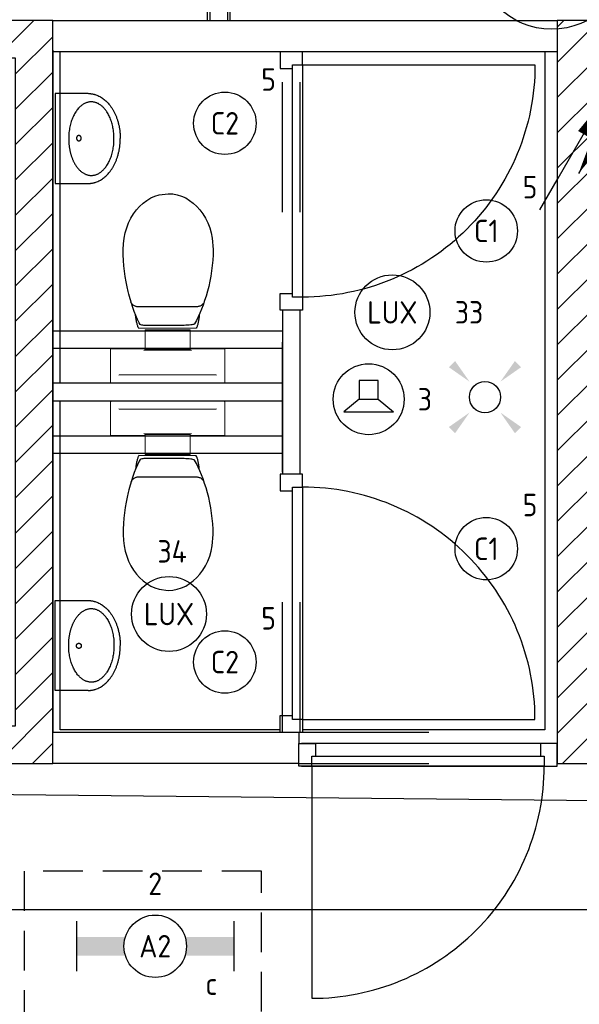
# Model space of a CAD drawing. Header units: millimetres. Extents: x -38031 to 110605, y -22066 to 88711.
# Tile 14 of 150: x 14452 to 16692, y 14671 to 18613. Entities that reach past the tile are written whole.
import ezdxf
from ezdxf.enums import TextEntityAlignment as Align

# ---------------------------------------------------------------- set-up
doc = ezdxf.new("R2010")
doc.units = ezdxf.units.MM
doc.header["$LTSCALE"] = 50
doc.set_wipeout_variables(frame=1)
doc.linetypes.add('HIDDEN2', pattern=[4.7625, 3.175, -1.5875])
doc.linetypes.add('STYLE_01', pattern=[0.41664, 0.20828, -0.20836])
for name, color, linetype in [('AL$1A---_ALGEMEEN', 8, 'Continuous'), ('AM$1A---_ARCERING', 8, 'Continuous'), ('Bouwkundig', 8, 'Continuous'), ('EL6311--', 3, 'Continuous'), ('EL6311--_meetgegevens LUX-waarden', 3, 'Continuous'), ('EL6421--', 3, 'Continuous'), ('EM6131--', 1, 'Continuous'), ('LICHT_TEXT018', 1, 'Continuous'), ('versterkte strook', 7, 'Continuous')]:
    doc.layers.add(name, color=color, linetype=linetype)
doc.styles.add('BURO-018', font='iso.shx', dxfattribs={"height": 90})
pattern_1 = [(45, (0, 0), (1.41421356, -1.41421356), [])]

# ---------------------------------------------------------------- blocks, each defined once
blk = doc.blocks.new('E00411')
at = {"color": 0, "linetype": 'Continuous'}
blk.add_circle((0, 0), 1.25, dxfattribs=at)
for points in [[(-2.892, 2.396), (-2.396, 2.892), (-1.237, 1.237)], [(2.396, 2.892), (2.892, 2.396), (1.237, 1.237)], [(-2.396, -2.892), (-2.892, -2.396), (-1.237, -1.237)], [(2.892, -2.396), (2.396, -2.892), (1.237, -1.237)]]:
    blk.add_solid(points, dxfattribs=at)
at = {"color": 0, "linetype": 'Continuous', "style": 'BURO-018'}
for tag, p in [('E_GKAST', (0, 8)), ('E_GROEP', (0, 5)), ('E_SLET1', (4.5, 2)), ('E_GROEP', (0, 0)), ('E_GKAST', (0, 0))]:
    blk.add_attdef(tag, text='', height=1.8, dxfattribs=at).set_placement(p, align=Align.MIDDLE)
at = {"color": 0, "linetype": 'Continuous', "style": 'BURO-018', "flags": 1}
for tag, p in [('E_SGROEP', (4.5, 5)), ('E_MATCODE', (0, 0)), ('E_SGROEP', (0, 0))]:
    blk.add_attdef(tag, text='', height=1.8, dxfattribs=at).set_placement(p, align=Align.MIDDLE)
blk = doc.blocks.new('E00107')
at = {"color": 0, "linetype": 'Continuous'}
blk.add_line((-5, -8.66), (5, 8.66), dxfattribs=at)
for points in [[(5, 8.66, 0, 1, 0), (3.5, 6.062, 1, 1, 0)], [(0, 0, 0, 1, 0), (-1.5, -2.598, 1, 1, 0)]]:
    blk.add_lwpolyline(points, format="xyseb", dxfattribs=at)
blk = doc.blocks.new('1115B3A')
at = {"color": 0, "linetype": 'Continuous'}
blk.add_circle((0, 0), 2.5, dxfattribs=at)
at = {"color": 0, "linetype": 'Continuous', "style": 'BURO-018'}
for tag, p in [('E_GKAST', (0, 8)), ('E_GROEP', (0, 5)), ('E_SGROEP', (4.5, 5)), ('E_ARMCODE', (0, 0)), ('E_SLET', (4.5, -1))]:
    blk.add_attdef(tag, text='', height=1.8, dxfattribs=at).set_placement(p, align=Align.MIDDLE)
blk = doc.blocks.new('1115B6630')
at = {"color": 0}
for p, q in [((-6.3, 2), (-6.3, -2)), ((6.3, 2), (6.3, -2))]:
    blk.add_line(p, q, dxfattribs=at)
at = {"color": 0, "linetype": 'Continuous'}
blk.add_circle((0, 0), 2.5, dxfattribs=at)
at = {"color": 0}
for points in [[(-2.5, 0.75), (-6.3, 0.75), (-2.5, -0.75), (-6.3, -0.75)], [(2.5, 0.75), (6.3, 0.75), (2.5, -0.75), (6.3, -0.75)]]:
    blk.add_solid(points, dxfattribs=at)
at = {"color": 0, "linetype": 'Continuous', "style": 'BURO-018'}
for tag, p in [('E_GKAST', (0, 8)), ('E_GROEP', (0, 5)), ('E_SGROEP', (4.5, 5)), ('E_ARMCODE', (0, 0)), ('E_SLET', (4.5, -3))]:
    blk.add_attdef(tag, text='', height=1.8, dxfattribs=at).set_placement(p, align=Align.MIDDLE)
blk = doc.blocks.new('E00103')
at = {"color": 0, "linetype": 'Continuous'}
for p, q in [((0, 6), (0, 12)), ((-6, 6), (6, 6))]:
    blk.add_line(p, q, dxfattribs=at)
blk.add_circle((0, 6), 6, dxfattribs=at)
at = {"color": 0, "linetype": 'Continuous', "style": 'BURO-018'}
for tag, p in [('E_TEXT1', (-2.5, 8)), ('E_TEXT3', (2.5, 8)), ('E_TEXT6', (0, 4))]:
    blk.add_attdef(tag, text='', height=1.8, dxfattribs=at).set_placement(p, align=Align.MIDDLE)
blk = doc.blocks.new('toil. 10 top')
at = {"color": 0, "lineweight": 5}
blk.add_wipeout([(-202.38, 176.35), (202.64, 176.35), (202.64, 77.25), (-202.38, 77.25)], dxfattribs=at).dxf.layer = 'AL$1A---_ALGEMEEN'
at = {"color": 0}
blk.add_wipeout([(-126.41, -63.78), (-125.9, -59.46), (-125.39, -54.88), (-124.88, -50.82), (-124.12, -47.01), (-123.61, -42.94), (-123.1, -39.13), (-122.34, -35.57), (-121.58, -32.02), (-120.82, -28.71), (-120.05, -25.66), (-119.29, -22.87), (-118.27, -19.82), (-117.51, -17.28), (-116.5, -14.99), (-113.95, -10.42), (115.23, -9.66), (116.5, -11.69), (117.77, -13.97), (119.04, -16.52), (120.06, -19.31), (121.08, -22.36), (122.09, -25.41), (122.86, -28.71), (123.87, -32.02), (124.64, -36.08), (125.14, -39.64), (125.91, -43.45), (126.67, -47.52), (127.18, -51.33), (127.94, -55.39), (129.46, -63.27)], dxfattribs=at).dxf.layer = 'AL$1A---_ALGEMEEN'
at = {"layer": 'AL$1A---_ALGEMEEN', "color": 0, "lineweight": 5, "flags": 128}
blk.add_lwpolyline([(-202.38, 176.35), (202.64, 176.35), (202.64, 77.25), (-202.38, 77.25), (-202.38, 176.35)], dxfattribs=at)
at = {"layer": 'AL$1A---_ALGEMEEN', "color": 0, "flags": 128}
blk.add_lwpolyline([(-126.41, -63.78), (-125.9, -59.46), (-125.39, -54.88), (-124.88, -50.82), (-124.12, -47.01), (-123.61, -42.94), (-123.1, -39.13), (-122.34, -35.57), (-121.58, -32.02), (-120.82, -28.71), (-120.05, -25.66), (-119.29, -22.87), (-118.27, -19.82), (-117.51, -17.28), (-116.5, -14.99), (-113.95, -10.42), (115.23, -9.66), (116.5, -11.69), (117.77, -13.97), (119.04, -16.52), (120.06, -19.31), (121.08, -22.36), (122.09, -25.41), (122.86, -28.71), (123.87, -32.02), (124.64, -36.08), (125.14, -39.64), (125.91, -43.45), (126.67, -47.52), (127.18, -51.33), (127.94, -55.39), (129.46, -63.27)], dxfattribs=at)
at = {"color": 0}
blk.add_wipeout([(-182.05, -326), (-181.8, -304.15), (-180.53, -282.55), (-178.5, -260.95), (-175.96, -239.61), (-172.4, -218.77), (-168.59, -198.19), (-164.01, -177.86), (-159.18, -158.29), (-153.59, -139.24), (-147.75, -120.94), (-141.65, -103.15), (-135.3, -86.65), (-128.69, -70.89), (-121.83, -55.65), (-114.97, -41.42), (-107.86, -28.46), (-106.59, -27.19), (-104.3, -25.92), (-101, -24.9), (-96.93, -24.14), (-92.1, -23.38), (-86.51, -22.87), (-80.16, -22.36), (-73.04, -22.11), (-65.68, -21.85), (-57.29, -21.6), (-48.65, -21.6), (-39.5, -21.6), (-29.85, -21.34), (-19.68, -21.34), (1.41, -21.34), (11.81, -21.34), (22.49, -21.34), (32.4, -21.34), (42.31, -21.09), (51.2, -21.09), (60.09, -20.84), (68.22, -20.84), (76.1, -20.84), (82.96, -21.09), (89.32, -21.34), (95.16, -21.6), (99.99, -22.11), (104.05, -22.87), (107.1, -23.63), (110.66, -25.66), (113.96, -32.52), (120.82, -45.99), (127.43, -60.98), (133.78, -76.74), (139.63, -93.25), (145.47, -110.27), (150.81, -128.31), (155.89, -147.11), (158.18, -156.77), (162.5, -176.33), (166.56, -196.41), (169.86, -216.99), (172.66, -238.34), (174.95, -259.93), (176.73, -281.79), (177.74, -303.64), (178.25, -326), (177.23, -348.87), (174.44, -370.981), (170.12, -392.571), (164.02, -412.651), (156.4, -432.471), (147.25, -450.511), (136.83, -467.791), (125.4, -483.801), (112.44, -498.031), (98.72, -510.981), (83.73, -522.161), (67.97, -531.821), (51.45, -539.191), (34.43, -544.781), (-1.9, -549.101), (-20.19, -548.081), (-38.23, -544.781), (-55.51, -539.191), (-72.03, -531.821), (-87.78, -522.161), (-102.52, -510.981), (-116.5, -498.031), (-129.2, -483.801), (-140.89, -467.791), (-151.31, -450.511), (-160.46, -432.471), (-168.08, -412.651), (-174.18, -392.571), (-178.5, -370.981)], dxfattribs=at).dxf.layer = 'AL$1A---_ALGEMEEN'
at = {"layer": 'AL$1A---_ALGEMEEN', "color": 0, "flags": 128}
blk.add_lwpolyline([(-182.05, -326), (-181.8, -304.15), (-180.53, -282.55), (-178.5, -260.95), (-175.96, -239.61), (-172.4, -218.77), (-168.59, -198.19), (-164.01, -177.86), (-159.18, -158.29), (-153.59, -139.24), (-147.75, -120.94), (-141.65, -103.15), (-135.3, -86.65), (-128.69, -70.89), (-121.83, -55.65), (-114.97, -41.42), (-107.86, -28.46), (-106.59, -27.19), (-104.3, -25.92), (-101, -24.9), (-96.93, -24.14), (-92.1, -23.38), (-86.51, -22.87), (-80.16, -22.36), (-73.04, -22.11), (-65.68, -21.85), (-57.29, -21.6), (-48.65, -21.6), (-39.5, -21.6), (-29.85, -21.34), (-19.68, -21.34), (1.41, -21.34), (11.81, -21.34), (22.49, -21.34), (32.4, -21.34), (42.31, -21.09), (51.2, -21.09), (60.09, -20.84), (68.22, -20.84), (76.1, -20.84), (82.96, -21.09), (89.32, -21.34), (95.16, -21.6), (99.99, -22.11), (104.05, -22.87), (107.1, -23.63), (110.66, -25.66), (113.96, -32.52), (120.82, -45.99), (127.43, -60.98), (133.78, -76.74), (139.63, -93.25), (145.47, -110.27), (150.81, -128.31), (155.89, -147.11), (158.18, -156.77), (162.5, -176.33), (166.56, -196.41), (169.86, -216.99), (172.66, -238.34), (174.95, -259.93), (176.73, -281.79), (177.74, -303.64), (178.25, -326), (177.23, -348.87), (174.44, -370.981), (170.12, -392.571), (164.02, -412.651), (156.4, -432.471), (147.25, -450.511), (136.83, -467.791), (125.4, -483.801), (112.44, -498.031), (98.72, -510.981), (83.73, -522.161), (67.97, -531.821), (51.45, -539.191), (34.43, -544.781), (-1.9, -549.101), (-20.19, -548.081), (-38.23, -544.781), (-55.51, -539.191), (-72.03, -531.821), (-87.78, -522.161), (-102.52, -510.981), (-116.5, -498.031), (-129.2, -483.801), (-140.89, -467.791), (-151.31, -450.511), (-160.46, -432.471), (-168.08, -412.651), (-174.18, -392.571), (-178.5, -370.981), (-182.05, -326)], dxfattribs=at)
at = {"color": 0, "lineweight": 5}
blk.add_wipeout([(-89.82, 75.21), (89.57, 75.21), (89.57, -4.57), (-89.82, -4.57)], dxfattribs=at).dxf.layer = 'AL$1A---_ALGEMEEN'
at = {"color": 0}
blk.add_wipeout([(-145.72, -115.35), (-144.45, -112.56), (-142.92, -110.01), (-141.14, -107.73), (-139.11, -105.19), (-137.08, -103.41), (-134.79, -101.88), (-132.25, -100.36), (-129.71, -99.09), (-127.17, -98.33), (-124.37, -97.31), (-121.83, -96.8), (-119.04, -96.29), (-116.24, -96.04), (-113.45, -95.79), (-107.86, -95.54), (110.66, -95.54), (112.95, -95.79), (115.74, -95.79), (118.28, -96.04), (120.82, -96.04), (123.36, -96.55), (125.91, -97.06), (128.19, -97.82), (130.73, -98.83), (133.02, -99.85), (135.31, -101.12), (137.59, -102.9), (139.63, -104.68), (141.66, -107.22), (143.44, -109.51), (147, -115.35)], dxfattribs=at).dxf.layer = 'AL$1A---_ALGEMEEN'
at = {"layer": 'AL$1A---_ALGEMEEN', "color": 0}
blk.add_line((460, 0), (-460, 0), dxfattribs=at)
at = {"layer": 'AL$1A---_ALGEMEEN', "color": 0, "lineweight": 5, "flags": 128}
blk.add_lwpolyline([(-89.82, 75.21), (89.57, 75.21), (89.57, -4.57), (-89.82, -4.57), (-89.82, 75.21)], dxfattribs=at)
at = {"layer": 'AL$1A---_ALGEMEEN', "color": 0, "flags": 128}
blk.add_lwpolyline([(-145.72, -115.35), (-144.45, -112.56), (-142.92, -110.01), (-141.14, -107.73), (-139.11, -105.19), (-137.08, -103.41), (-134.79, -101.88), (-132.25, -100.36), (-129.71, -99.09), (-127.17, -98.33), (-124.37, -97.31), (-121.83, -96.8), (-119.04, -96.29), (-116.24, -96.04), (-113.45, -95.79), (-107.86, -95.54), (110.66, -95.54), (112.95, -95.79), (115.74, -95.79), (118.28, -96.04), (120.82, -96.04), (123.36, -96.55), (125.91, -97.06), (128.19, -97.82), (130.73, -98.83), (133.02, -99.85), (135.31, -101.12), (137.59, -102.9), (139.63, -104.68), (141.66, -107.22), (143.44, -109.51), (147, -115.35)], dxfattribs=at)
at = {"color": 0, "lineweight": 5}
for points in [[(-228.05, 208.36), (-228.05, 71.4), (-89.82, 71.4)], [(89.82, 71.4), (229.32, 71.4), (229.32, 208.87)]]:
    blk.add_wipeout(points, dxfattribs=at).dxf.layer = 'AL$1A---_ALGEMEEN'
at = {"layer": 'AL$1A---_ALGEMEEN', "color": 0, "lineweight": 5}
blk.add_line((-228.05, 208.36), (229.32, 208.36), dxfattribs=at)
at = {"layer": 'AL$1A---_ALGEMEEN', "color": 0}
blk.add_line((460, 70), (-460, 70), dxfattribs=at)
at = {"layer": 'AL$1A---_ALGEMEEN', "color": 0, "lineweight": 5, "flags": 128}
for points in [[(-228.05, 208.36), (-228.05, 71.4), (-89.82, 71.4)], [(89.82, 71.4), (229.32, 71.4), (229.32, 208.87)]]:
    blk.add_lwpolyline(points, dxfattribs=at)
blk = doc.blocks.new('fonteintje 360 x 240')
at = {"color": 0}
blk.add_wipeout([(0, -132.1), (180, -132.1), (180, -133.1), (180, -134.2), (179.9, -135.3), (179.9, -136.3), (179.9, -137.4), (179.8, -138.5), (179.7, -139.5), (179.6, -140.6), (179.5, -141.6), (179.4, -142.7), (179.3, -143.7), (179.2, -144.8), (179, -145.8), (178.8, -146.8), (178.7, -147.9), (178.5, -148.9), (178.3, -150), (178.1, -151), (177.9, -152), (177.6, -153), (177.4, -154.1), (177.2, -155.1), (176.9, -156.1), (176.6, -157.1), (176.3, -158.2), (176, -159.2), (175.7, -160.2), (175.4, -161.2), (175, -162.2), (174.7, -163.2), (174.3, -164.2), (174, -165.2), (173.6, -166.2), (173.2, -167.2), (172.8, -168.2), (172.4, -169.2), (171.9, -170.2), (171.5, -171.2), (171, -172.1), (170.6, -173.1), (170.1, -174.1), (169.6, -175.1), (169.1, -176.1), (168.6, -177), (168.1, -178), (167.5, -179), (167, -179.9), (166.4, -180.9), (165.9, -181.9), (165.3, -182.8), (164.7, -183.8), (164.1, -184.7), (163.5, -185.7), (162.8, -186.6), (162.2, -187.6), (161.5, -188.5), (160.9, -189.5), (160.2, -190.4), (159.5, -191.4), (158.8, -192.3), (158.1, -193.2), (157.4, -194.2), (156.6, -195.1), (155.9, -196), (155.1, -197), (154.4, -197.9), (153.6, -198.8), (152.8, -199.7), (152, -200.6), (151.2, -201.5), (150.4, -202.4), (149.6, -203.3), (148.8, -204.1), (147.9, -205), (147.1, -205.9), (146.2, -206.7), (145.4, -207.6), (144.5, -208.4), (143.6, -209.3), (142.7, -210.1), (141.8, -210.9), (140.9, -211.7), (140, -212.6), (139.1, -213.4), (138.2, -214.2), (137.2, -215), (136.3, -215.8), (135.3, -216.5), (134.4, -217.3), (133.4, -218.1), (132.4, -218.8), (131.4, -219.6), (130.4, -220.4), (129.4, -221.1), (128.4, -221.8), (127.4, -222.6), (126.3, -223.3), (125.3, -224), (124.2, -224.8), (123.2, -225.5), (122.1, -226.2), (121, -226.9), (119.9, -227.6), (118.8, -228.2), (117.7, -228.9), (116.6, -229.6), (115.5, -230.3), (114.4, -230.9), (113.2, -231.6), (112.1, -232.2), (110.9, -232.9), (109.8, -233.5), (108.6, -234.1), (107.4, -234.8), (106.2, -235.4), (105, -236), (103.8, -236.6), (102.6, -237.2), (101.4, -237.8), (100.2, -238.4), (98.9, -239), (97.7, -239.5), (96.4, -240.1), (95.2, -240.7), (93.9, -241.2), (92.6, -241.8), (91.3, -242.3), (90, -242.9), (88.7, -243.4), (87.4, -243.9), (86.1, -244.4), (84.8, -244.9), (83.4, -245.4), (82.1, -245.9), (80.8, -246.4), (79.5, -246.9), (78.1, -247.3), (76.8, -247.8), (75.5, -248.2), (74.1, -248.7), (72.8, -249.1), (71.4, -249.5), (70.1, -250), (68.7, -250.4), (67.4, -250.8), (66, -251.1), (64.6, -251.5), (63.3, -251.9), (61.9, -252.3), (60.5, -252.6), (59.1, -253), (57.8, -253.3), (56.4, -253.6), (55, -254), (53.6, -254.3), (52.2, -254.6), (50.8, -254.9), (49.4, -255.2), (48, -255.4), (46.6, -255.7), (45.2, -256), (43.8, -256.2), (42.4, -256.5), (41, -256.7), (39.5, -256.9), (38.1, -257.2), (36.7, -257.4), (35.3, -257.6), (33.8, -257.8), (32.4, -258), (31, -258.2), (29.5, -258.3), (28.1, -258.5), (26.6, -258.6), (25.2, -258.8), (23.7, -258.9), (22.3, -259.1), (20.8, -259.2), (19.3, -259.3), (17.9, -259.4), (16.4, -259.5), (14.9, -259.6), (13.4, -259.7), (12, -259.7), (10.5, -259.8), (9, -259.8), (7.5, -259.9), (6, -259.9), (4.5, -260), (3, -260), (1.5, -260), (0, -260)], dxfattribs=at).dxf.layer = 'AL$1A---_ALGEMEEN'
at = {"layer": 'AL$1A---_ALGEMEEN', "color": 0}
blk.add_open_spline([(180, -132.1), (180, -166.3), (131.8, -225.7), (48.2, -260), (0, -260)], degree=2, dxfattribs=at)
at = {"color": 0}
blk.add_wipeout([(180, -132.1), (180, 0), (-180, 0), (-180, -132.1)], dxfattribs=at).dxf.layer = 'AL$1A---_ALGEMEEN'
at = {"layer": 'AL$1A---_ALGEMEEN', "color": 0}
blk.add_lwpolyline([(180, -132.1), (180, 0), (-180, 0), (-180, -132.1)], dxfattribs=at)
at = {"color": 0}
blk.add_wipeout([(0, -132.1), (-180, -132.1), (-180, -133.1), (-180, -134.2), (-179.9, -135.3), (-179.9, -136.3), (-179.9, -137.4), (-179.8, -138.5), (-179.7, -139.5), (-179.6, -140.6), (-179.5, -141.6), (-179.4, -142.7), (-179.3, -143.7), (-179.2, -144.8), (-179, -145.8), (-178.8, -146.8), (-178.7, -147.9), (-178.5, -148.9), (-178.3, -150), (-178.1, -151), (-177.9, -152), (-177.6, -153), (-177.4, -154.1), (-177.2, -155.1), (-176.9, -156.1), (-176.6, -157.1), (-176.3, -158.2), (-176, -159.2), (-175.7, -160.2), (-175.4, -161.2), (-175, -162.2), (-174.7, -163.2), (-174.3, -164.2), (-174, -165.2), (-173.6, -166.2), (-173.2, -167.2), (-172.8, -168.2), (-172.4, -169.2), (-171.9, -170.2), (-171.5, -171.2), (-171, -172.1), (-170.6, -173.1), (-170.1, -174.1), (-169.6, -175.1), (-169.1, -176.1), (-168.6, -177), (-168.1, -178), (-167.5, -179), (-167, -179.9), (-166.4, -180.9), (-165.9, -181.9), (-165.3, -182.8), (-164.7, -183.8), (-164.1, -184.7), (-163.5, -185.7), (-162.8, -186.6), (-162.2, -187.6), (-161.5, -188.5), (-160.9, -189.5), (-160.2, -190.4), (-159.5, -191.4), (-158.8, -192.3), (-158.1, -193.2), (-157.4, -194.2), (-156.6, -195.1), (-155.9, -196), (-155.1, -197), (-154.4, -197.9), (-153.6, -198.8), (-152.8, -199.7), (-152, -200.6), (-151.2, -201.5), (-150.4, -202.4), (-149.6, -203.3), (-148.8, -204.1), (-147.9, -205), (-147.1, -205.9), (-146.2, -206.7), (-145.4, -207.6), (-144.5, -208.4), (-143.6, -209.3), (-142.7, -210.1), (-141.8, -210.9), (-140.9, -211.7), (-140, -212.6), (-139.1, -213.4), (-138.2, -214.2), (-137.2, -215), (-136.3, -215.8), (-135.3, -216.5), (-134.4, -217.3), (-133.4, -218.1), (-132.4, -218.8), (-131.4, -219.6), (-130.4, -220.4), (-129.4, -221.1), (-128.4, -221.8), (-127.4, -222.6), (-126.3, -223.3), (-125.3, -224), (-124.2, -224.8), (-123.2, -225.5), (-122.1, -226.2), (-121, -226.9), (-119.9, -227.6), (-118.8, -228.2), (-117.7, -228.9), (-116.6, -229.6), (-115.5, -230.3), (-114.4, -230.9), (-113.2, -231.6), (-112.1, -232.2), (-110.9, -232.9), (-109.8, -233.5), (-108.6, -234.1), (-107.4, -234.8), (-106.2, -235.4), (-105, -236), (-103.8, -236.6), (-102.6, -237.2), (-101.4, -237.8), (-100.2, -238.4), (-98.9, -239), (-97.7, -239.5), (-96.4, -240.1), (-95.2, -240.7), (-93.9, -241.2), (-92.6, -241.8), (-91.3, -242.3), (-90, -242.9), (-88.7, -243.4), (-87.4, -243.9), (-86.1, -244.4), (-84.8, -244.9), (-83.4, -245.4), (-82.1, -245.9), (-80.8, -246.4), (-79.5, -246.9), (-78.1, -247.3), (-76.8, -247.8), (-75.5, -248.2), (-74.1, -248.7), (-72.8, -249.1), (-71.4, -249.5), (-70.1, -250), (-68.7, -250.4), (-67.4, -250.8), (-66, -251.1), (-64.6, -251.5), (-63.3, -251.9), (-61.9, -252.3), (-60.5, -252.6), (-59.1, -253), (-57.8, -253.3), (-56.4, -253.6), (-55, -254), (-53.6, -254.3), (-52.2, -254.6), (-50.8, -254.9), (-49.4, -255.2), (-48, -255.4), (-46.6, -255.7), (-45.2, -256), (-43.8, -256.2), (-42.4, -256.5), (-41, -256.7), (-39.5, -256.9), (-38.1, -257.2), (-36.7, -257.4), (-35.3, -257.6), (-33.8, -257.8), (-32.4, -258), (-31, -258.2), (-29.5, -258.3), (-28.1, -258.5), (-26.6, -258.6), (-25.2, -258.8), (-23.7, -258.9), (-22.3, -259.1), (-20.8, -259.2), (-19.3, -259.3), (-17.9, -259.4), (-16.4, -259.5), (-14.9, -259.6), (-13.4, -259.7), (-12, -259.7), (-10.5, -259.8), (-9, -259.8), (-7.5, -259.9), (-6, -259.9), (-4.5, -260), (-3, -260), (-1.5, -260), (0, -260)], dxfattribs=at).dxf.layer = 'AL$1A---_ALGEMEEN'
at = {"layer": 'AL$1A---_ALGEMEEN', "color": 0}
blk.add_open_spline([(-180, -132.1), (-180, -166.3), (-131.8, -225.7), (-48.2, -260), (0, -260)], degree=2, dxfattribs=at)
at = {"color": 0}
blk.add_wipeout([(-0.6, -234.9), (-15.1, -234.4), (-29.3, -233.1), (-43.4, -231), (-57, -228), (-70, -224.2), (-82.4, -219.6), (-94, -214.3), (-104.8, -208.3), (-114.5, -201.7), (-123.1, -194.6), (-130.5, -186.9), (-136.7, -178.9), (-141.5, -170.5), (-145.1, -161.9), (-147.2, -153.1), (-147.9, -144.2), (-147.2, -135.3), (-145.1, -126.5), (-141.5, -117.8), (-136.7, -109.5), (-130.5, -101.4), (-123.1, -93.8), (-114.5, -86.6), (-104.8, -80), (-94, -74), (-82.4, -68.7), (-70, -64.2), (-57, -60.4), (-43.4, -57.4), (-29.3, -55.2), (-15.1, -53.9), (-0.6, -53.5), (13.8, -53.9), (28.1, -55.2), (42.1, -57.4), (55.7, -60.4), (68.8, -64.2), (81.2, -68.7), (92.8, -74), (103.5, -80), (113.2, -86.6), (121.8, -93.8), (129.3, -101.4), (135.4, -109.5), (140.3, -117.8), (143.8, -126.5), (146, -135.3), (146.7, -144.2), (146, -153.1), (143.8, -161.9), (140.3, -170.5), (135.4, -178.9), (129.3, -186.9), (121.8, -194.6), (113.2, -201.7), (103.5, -208.3), (92.8, -214.3), (81.2, -219.6), (68.8, -224.2), (55.7, -228), (42.1, -231), (28.1, -233.1), (13.8, -234.4)], dxfattribs=at).dxf.layer = 'AL$1A---_ALGEMEEN'
at = {"layer": 'AL$1A---_ALGEMEEN', "color": 0}
blk.add_open_spline([(-74.3, -65.6), (-40.1, -53.5), (38.8, -53.5), (107.2, -77.8), (146.7, -119.9), (146.7, -168.5), (107.2, -210.6), (38.8, -234.9), (-40.1, -234.9), (-108.4, -210.6), (-147.9, -168.5), (-147.9, -119.9), (-108.4, -77.8), (-74.3, -65.6)], degree=2, dxfattribs=at)
at = {"color": 0}
blk.add_wipeout([(1.3, -104), (0.3, -104), (-0.7, -103.8), (-1.7, -103.6), (-2.7, -103.3), (-3.6, -102.9), (-4.5, -102.4), (-5.3, -101.8), (-6.1, -101.2), (-6.8, -100.5), (-7.4, -99.7), (-7.9, -98.9), (-8.4, -98), (-8.7, -97.1), (-9, -96.2), (-9.1, -95.3), (-9.2, -94.3), (-9.1, -93.4), (-9, -92.4), (-8.7, -91.5), (-8.4, -90.6), (-7.9, -89.8), (-7.4, -88.9), (-6.8, -88.2), (-6.1, -87.5), (-5.3, -86.8), (-4.5, -86.3), (-3.6, -85.8), (-2.7, -85.4), (-1.7, -85.1), (-0.7, -84.8), (0.3, -84.7), (1.3, -84.7), (2.3, -84.7), (3.4, -84.8), (4.3, -85.1), (5.3, -85.4), (6.2, -85.8), (7.1, -86.3), (8, -86.8), (8.7, -87.5), (9.4, -88.2), (10, -88.9), (10.5, -89.8), (11, -90.6), (11.3, -91.5), (11.6, -92.4), (11.7, -93.4), (11.8, -94.3), (11.7, -95.3), (11.6, -96.2), (11.3, -97.1), (11, -98), (10.5, -98.9), (10, -99.7), (9.4, -100.5), (8.7, -101.2), (8, -101.8), (7.1, -102.4), (6.2, -102.9), (5.3, -103.3), (4.3, -103.6), (3.4, -103.8), (2.3, -104)], dxfattribs=at).dxf.layer = 'AL$1A---_ALGEMEEN'
at = {"layer": 'AL$1A---_ALGEMEEN', "color": 0}
blk.add_open_spline([(-3.9, -85.9), (-1.5, -84.7), (4.1, -84.7), (9, -87.2), (11.8, -91.7), (11.8, -96.9), (9, -101.4), (4.1, -104), (-1.5, -104), (-6.4, -101.4), (-9.2, -96.9), (-9.2, -91.7), (-6.4, -87.2), (-3.9, -85.9)], degree=2, dxfattribs=at)
blk = doc.blocks.new('72-toilet hang+fontein')
at = {"layer": 'AL$1A---_ALGEMEEN', "color": 0, "xscale": -1}
blk.add_blockref('fonteintje 360 x 240', (-980, 910), dxfattribs=at)
at = {"layer": 'AL$1A---_ALGEMEEN', "color": 0, "xscale": -1, "rotation": 270}
blk.add_blockref('toil. 10 top', (-210, 460.125), dxfattribs=at)
blk = doc.blocks.new('32x_hout-mk 806as-p')
at = {"color": 0}
for points in [[(-20.7, -67), (-20.7, 0), (-110.7, 0), (-110.7, -67)], [(-110.7, -967), (-20.7, -967), (-20.7, -1034), (-110.7, -1034)]]:
    blk.add_wipeout(points, dxfattribs=at).dxf.layer = 'AL$1A---_ALGEMEEN'
at = {"layer": 'AL$1A---_ALGEMEEN', "color": 0}
for points in [[(-20.7, -67), (-20.7, 0), (-110.7, 0), (-110.7, -67)], [(909, -74.8), (908.2, -97.6), (906.8, -120.4), (904.8, -143.2), (902.3, -165.8), (899.2, -188.5), (895.6, -211), (891.4, -233.4), (886.7, -255.8), (881.4, -278), (875.6, -300), (869.2, -322), (862.4, -343.7), (854.9, -365.3), (847, -386.7), (838.5, -407.9), (829.5, -428.9), (820, -449.6), (810, -470.1), (799.5, -490.4), (788.5, -510.4), (777, -530.1), (765, -549.5), (752.6, -568.7), (739.6, -587.5), (726.3, -606), (712.5, -624.2), (698.2, -642), (683.5, -659.5), (668.4, -676.5), (652.8, -693.3), (636.9, -709.6), (620.6, -725.5), (603.8, -741.1), (586.7, -756.2), (569.3, -770.9), (551.5, -785.2), (533.3, -799), (514.8, -812.4), (496, -825.3), (476.8, -837.7), (457.4, -849.7), (437.7, -861.2), (417.7, -872.2), (397.4, -882.7), (376.9, -892.7), (356.2, -902.2), (335.2, -911.2), (314, -919.7), (292.6, -927.6), (271, -935.1), (249.3, -942), (227.3, -948.3), (205.3, -954.1), (183.1, -959.4), (160.7, -964.1), (138.3, -968.3), (115.8, -971.9), (93.1, -975), (70.4, -977.5), (47.7, -979.5), (24.9, -980.9), (2.1, -981.7), (-20.7, -982), (-20.7, -52), (909.3, -52)], [(-110.7, -967), (-20.7, -967), (-20.7, -1034), (-110.7, -1034)]]:
    blk.add_lwpolyline(points, close=True, dxfattribs=at)
at = {"color": 0}
blk.add_wipeout([(-60.7, -52), (-20.7, -52), (-20.7, -982), (-60.7, -982)], dxfattribs=at).dxf.layer = 'AL$1A---_ALGEMEEN'
at = {"layer": 'AL$1A---_ALGEMEEN', "color": 0}
blk.add_lwpolyline([(-60.7, -52), (-20.7, -52), (-20.7, -982), (-60.7, -982)], close=True, dxfattribs=at)
blk = doc.blocks.new('32x_hout-mk 810-a')
at = {"color": 0}
blk.add_wipeout([(-20.7, -1023), (-20.7, -11), (-110.7, -11), (-110.7, -1023)], dxfattribs=at).dxf.layer = 'AL$1A---_ALGEMEEN'
at = {"layer": 'AL$1A---_ALGEMEEN', "color": 0}
blk.add_lwpolyline([(-20.7, -1023), (-20.7, -11), (-110.7, -11), (-110.7, -1023)], close=True, dxfattribs=at)
at = {"color": 0}
for points in [[(-20.7, -67), (-20.7, 0), (-110.7, 0), (-110.7, -67)], [(-110.7, -967), (-20.7, -967), (-20.7, -1034), (-110.7, -1034)]]:
    blk.add_wipeout(points, dxfattribs=at).dxf.layer = 'AL$1A---_ALGEMEEN'
at = {"layer": 'AL$1A---_ALGEMEEN', "color": 0}
for points in [[(-20.7, -67), (-20.7, 0), (-110.7, 0), (-110.7, -67)], [(909, -959.2), (908.2, -936.4), (906.8, -913.6), (904.8, -890.8), (902.3, -868.2), (899.2, -845.5), (895.6, -823), (891.4, -800.6), (886.7, -778.2), (881.4, -756), (875.6, -734), (869.2, -712), (862.4, -690.3), (854.9, -668.7), (847, -647.3), (838.5, -626.1), (829.5, -605.1), (820, -584.4), (810, -563.9), (799.5, -543.6), (788.5, -523.6), (777, -503.9), (765, -484.5), (752.6, -465.3), (739.6, -446.5), (726.3, -428), (712.5, -409.8), (698.2, -392), (683.5, -374.5), (668.4, -357.5), (652.8, -340.7), (636.9, -324.4), (620.6, -308.5), (603.8, -292.9), (586.7, -277.8), (569.3, -263.1), (551.5, -248.8), (533.3, -235), (514.8, -221.6), (496, -208.7), (476.8, -196.3), (457.4, -184.3), (437.7, -172.8), (417.7, -161.8), (397.4, -151.3), (376.9, -141.3), (356.2, -131.8), (335.2, -122.8), (314, -114.3), (292.6, -106.4), (271, -98.9), (249.3, -92), (227.3, -85.7), (205.3, -79.9), (183.1, -74.6), (160.7, -69.9), (138.3, -65.7), (115.8, -62.1), (93.1, -59), (70.4, -56.5), (47.7, -54.5), (24.9, -53.1), (2.1, -52.3), (-20.7, -52), (-20.7, -982), (909.3, -982)], [(-110.7, -967), (-20.7, -967), (-20.7, -1034), (-110.7, -1034)]]:
    blk.add_lwpolyline(points, close=True, dxfattribs=at)
at = {"color": 0}
blk.add_wipeout([(-60.7, -52), (-20.7, -52), (-20.7, -982), (-60.7, -982)], dxfattribs=at).dxf.layer = 'AL$1A---_ALGEMEEN'
at = {"layer": 'AL$1A---_ALGEMEEN', "color": 0}
blk.add_lwpolyline([(-60.7, -52), (-20.7, -52), (-20.7, -982), (-60.7, -982)], close=True, dxfattribs=at)
blk = doc.blocks.new('32x_hout-mk 809-p')
at = {"color": 0}
for points in [[(-20.7, -167), (-20.7, -100), (-110.7, -100), (-110.7, -167)], [(-110.7, -867), (-20.7, -867), (-20.7, -934), (-110.7, -934)]]:
    blk.add_wipeout(points, dxfattribs=at).dxf.layer = 'AL$1A---_ALGEMEEN'
at = {"layer": 'AL$1A---_ALGEMEEN', "color": 0}
for points in [[(-20.7, -167), (-20.7, -100), (-110.7, -100), (-110.7, -167)], [(709.1, -864.1), (708.4, -846.2), (707.3, -828.3), (705.8, -810.4), (703.8, -792.6), (701.4, -774.9), (698.5, -757.2), (695.3, -739.6), (691.6, -722.1), (687.4, -704.6), (682.8, -687.3), (677.9, -670.1), (672.4, -653), (666.6, -636.1), (660.4, -619.3), (653.7, -602.6), (646.7, -586.2), (639.2, -569.9), (631.3, -553.8), (623.1, -537.9), (614.5, -522.2), (605.4, -506.7), (596, -491.5), (586.3, -476.4), (576.1, -461.7), (565.6, -447.1), (554.8, -432.9), (543.6, -418.9), (532.1, -405.2), (520.2, -391.8), (508, -378.6), (495.5, -365.8), (482.7, -353.3), (469.5, -341.1), (456.1, -329.2), (442.4, -317.7), (428.4, -306.5), (414.2, -295.7), (399.6, -285.2), (384.9, -275), (369.8, -265.3), (354.6, -255.9), (339.1, -246.8), (323.4, -238.2), (307.5, -229.9), (291.4, -222.1), (275.1, -214.6), (258.7, -207.6), (242, -200.9), (225.2, -194.7), (208.3, -188.8), (191.2, -183.4), (174, -178.4), (156.7, -173.9), (139.2, -169.7), (121.7, -166), (104.1, -162.7), (86.4, -159.9), (68.7, -157.5), (50.8, -155.5), (33, -154), (15.1, -152.9), (-2.8, -152.2), (-20.7, -152), (-20.7, -882), (709.3, -882)], [(-110.7, -867), (-20.7, -867), (-20.7, -934), (-110.7, -934)]]:
    blk.add_lwpolyline(points, close=True, dxfattribs=at)
at = {"color": 0}
blk.add_wipeout([(-60.7, -152), (-20.7, -152), (-20.7, -882), (-60.7, -882)], dxfattribs=at).dxf.layer = 'AL$1A---_ALGEMEEN'
at = {"layer": 'AL$1A---_ALGEMEEN', "color": 0}
blk.add_lwpolyline([(-60.7, -152), (-20.7, -152), (-20.7, -882), (-60.7, -882)], close=True, dxfattribs=at)
blk = doc.blocks.new('32x_hout-mk 806a-p')
at = {"color": 0}
for points in [[(-20.7, -67), (-20.7, 0), (-110.7, 0), (-110.7, -67)], [(-110.7, -967), (-20.7, -967), (-20.7, -1034), (-110.7, -1034)]]:
    blk.add_wipeout(points, dxfattribs=at).dxf.layer = 'AL$1A---_ALGEMEEN'
at = {"layer": 'AL$1A---_ALGEMEEN', "color": 0}
for points in [[(-20.7, -67), (-20.7, 0), (-110.7, 0), (-110.7, -67)], [(909, -959.2), (908.2, -936.4), (906.8, -913.6), (904.8, -890.8), (902.3, -868.2), (899.2, -845.5), (895.6, -823), (891.4, -800.6), (886.7, -778.2), (881.4, -756), (875.6, -734), (869.2, -712), (862.4, -690.3), (854.9, -668.7), (847, -647.3), (838.5, -626.1), (829.5, -605.1), (820, -584.4), (810, -563.9), (799.5, -543.6), (788.5, -523.6), (777, -503.9), (765, -484.5), (752.6, -465.3), (739.6, -446.5), (726.3, -428), (712.5, -409.8), (698.2, -392), (683.5, -374.5), (668.4, -357.5), (652.8, -340.7), (636.9, -324.4), (620.6, -308.5), (603.8, -292.9), (586.7, -277.8), (569.3, -263.1), (551.5, -248.8), (533.3, -235), (514.8, -221.6), (496, -208.7), (476.8, -196.3), (457.4, -184.3), (437.7, -172.8), (417.7, -161.8), (397.4, -151.3), (376.9, -141.3), (356.2, -131.8), (335.2, -122.8), (314, -114.3), (292.6, -106.4), (271, -98.9), (249.3, -92), (227.3, -85.7), (205.3, -79.9), (183.1, -74.6), (160.7, -69.9), (138.3, -65.7), (115.8, -62.1), (93.1, -59), (70.4, -56.5), (47.7, -54.5), (24.9, -53.1), (2.1, -52.3), (-20.7, -52), (-20.7, -982), (909.3, -982)], [(-110.7, -967), (-20.7, -967), (-20.7, -1034), (-110.7, -1034)]]:
    blk.add_lwpolyline(points, close=True, dxfattribs=at)
at = {"color": 0}
blk.add_wipeout([(-60.7, -52), (-20.7, -52), (-20.7, -982), (-60.7, -982)], dxfattribs=at).dxf.layer = 'AL$1A---_ALGEMEEN'
at = {"layer": 'AL$1A---_ALGEMEEN', "color": 0}
blk.add_lwpolyline([(-60.7, -52), (-20.7, -52), (-20.7, -982), (-60.7, -982)], close=True, dxfattribs=at)
blk = doc.blocks.new('200254 W 210e 19-03-2008')
at = {"layer": 'AL$1A---_ALGEMEEN', "yscale": 0.02, "zscale": 0.02, "rotation": 90}
for name, p, xscale in [('toil. 10 top', (19319.373, 3396.548), -0.02), ('72-toilet hang+fontein', (19344.849, 3359.095), -0.02), ('72-toilet hang+fontein', (19344.849, 3357.695), 0.02)]:
    blk.add_blockref(name, p, dxfattribs=dict(at, xscale=xscale))
blk.add_wipeout([(19323.449, 3331.645), (19299.449, 3331.645), (19299.449, 3328.645), (19326.449, 3328.645), (19326.449, 3388.145), (19299.449, 3388.145), (19299.449, 3385.145), (19323.449, 3385.145)]).dxf.layer = 'AL$1A---_ALGEMEEN'
at = {"layer": 'AM$1A---_ARCERING', "linetype": 'Continuous', "lineweight": 5}
h = blk.add_hatch(dxfattribs=at)
h.set_pattern_fill('KALKZANDSTEEN', color=256, style=0, pattern_type=2)
h.set_pattern_definition(pattern_1)
h.paths.add_polyline_path([(19323.449, 3331.645), (19299.449, 3331.645), (19299.449, 3328.645), (19326.449, 3328.645), (19326.449, 3388.145), (19299.449, 3388.145), (19299.449, 3385.145), (19323.449, 3385.145)])
at = {"layer": 'AL$1A---_ALGEMEEN'}
for points in [[(19354.029, 3076.89), (19468.239, 3076.89), (19468.239, 3088.89), (19582.449, 3088.89), (19582.449, 3100.89), (19582.449, 3465.225), (19427.549, 3465.225), (19427.549, 3388.865), (19442.229, 3388.865), (19442.229, 3325.245), (19427.549, 3325.245), (19409.249, 3325.245), (19302.449, 3326.345), (19302.449, 3298.445), (19354.029, 3298.445)], [(19323.449, 3331.645), (19299.449, 3331.645), (19299.449, 3328.645), (19326.449, 3328.645), (19326.449, 3388.145), (19299.449, 3388.145), (19299.449, 3385.145), (19323.449, 3385.145)]]:
    blk.add_lwpolyline(points, close=True, dxfattribs=at)
at = {"layer": 'AL$1A---_ALGEMEEN', "xscale": 0.02, "yscale": 0.02, "zscale": 0.02}
blk.add_blockref('32x_hout-mk 809-p', (19341.043, 3406.805), dxfattribs=at)
for points in [[(19366.829, 3388.145), (19366.829, 3385.145), (19366.829, 3331.645), (19366.829, 3328.645), (19372.769, 3328.645), (19372.769, 3331.645), (19369.829, 3331.645), (19369.829, 3385.145), (19438.229, 3385.145), (19438.229, 3331.645), (19394.369, 3331.645), (19394.369, 3328.645), (19441.229, 3328.645), (19441.229, 3388.145)], [(19346.249, 3364.956), (19344.849, 3364.956), (19344.849, 3359.512), (19344.849, 3358.608), (19344.849, 3358.145), (19344.849, 3357.214), (19344.849, 3351.821), (19346.249, 3351.821)], [(19326.449, 3331.145), (19346.149, 3331.145), (19346.149, 3328.645), (19326.449, 3328.645)]]:
    blk.add_wipeout(points).dxf.layer = 'AL$1A---_ALGEMEEN'
at = {"layer": 'AM$1A---_ARCERING', "linetype": 'Continuous', "lineweight": 5}
h = blk.add_hatch(dxfattribs=at)
h.set_pattern_fill('KALKZANDSTEEN', color=256, style=0, pattern_type=2)
h.set_pattern_definition(pattern_1)
h.paths.add_polyline_path([(19366.829, 3388.145), (19366.829, 3385.145), (19366.829, 3331.645), (19366.829, 3328.645), (19372.769, 3328.645), (19372.769, 3331.645), (19369.829, 3331.645), (19369.829, 3385.145), (19438.229, 3385.145), (19438.229, 3331.645), (19394.369, 3331.645), (19394.369, 3328.645), (19441.229, 3328.645), (19441.229, 3388.145)])
at = {"layer": 'AL$1A---_ALGEMEEN'}
for points in [[(19366.829, 3388.145), (19366.829, 3385.145), (19366.829, 3331.645), (19366.829, 3328.645), (19372.769, 3328.645), (19372.769, 3331.645), (19369.829, 3331.645), (19369.829, 3385.145), (19438.229, 3385.145), (19438.229, 3331.645), (19394.369, 3331.645), (19394.369, 3328.645), (19441.229, 3328.645), (19441.229, 3388.145)], [(19346.249, 3364.956), (19344.849, 3364.956), (19344.849, 3359.512), (19344.849, 3358.608), (19344.849, 3358.145), (19344.849, 3357.214), (19344.849, 3351.821), (19346.249, 3351.821)], [(19326.449, 3331.145), (19346.149, 3331.145), (19346.149, 3328.645), (19326.449, 3328.645)]]:
    blk.add_lwpolyline(points, close=True, dxfattribs=at)
at = {"layer": 'AL$1A---_ALGEMEEN', "xscale": 0.02, "yscale": 0.02, "zscale": 0.02}
blk.add_blockref('32x_hout-mk 806as-p', (19346.863, 3385.636), dxfattribs=at)
at = {"layer": 'AL$1A---_ALGEMEEN', "xscale": 0.02, "yscale": 0.02, "zscale": 0.02, "rotation": 270}
blk.add_blockref('32x_hout-mk 810-a', (19366.829, 3328.031), dxfattribs=at)
at = {"layer": 'AL$1A---_ALGEMEEN', "linetype": 'STYLE_01'}
blk.add_line((19346.149, 3328.645), (19366.829, 3328.645), dxfattribs=at)
at = {"layer": 'AL$1A---_ALGEMEEN'}
blk.add_lwpolyline([(19327.049, 3385.985), (19365.829, 3385.985), (19365.829, 3331.345), (19327.049, 3331.345)], close=True, dxfattribs=at)
at = {"layer": 'AL$1A---_ALGEMEEN', "xscale": 0.02, "yscale": 0.02, "zscale": 0.02}
blk.add_blockref('32x_hout-mk 806a-p', (19346.863, 3351.821), dxfattribs=at)
blk.add_wipeout([(19326.449, 3388.145), (19366.829, 3388.145), (19366.829, 3385.645), (19326.449, 3385.645)]).dxf.layer = 'AL$1A---_ALGEMEEN'
at = {"layer": 'AL$1A---_ALGEMEEN', "linetype": 'STYLE_01'}
for p, q in [((19339.049, 3388.145), (19339.049, 3404.805)), ((19340.449, 3388.145), (19340.449, 3404.805)), ((19344.849, 3331.141), (19344.849, 3385.645)), ((19346.249, 3331.141), (19346.249, 3385.645)), ((19346.149, 3331.145), (19366.829, 3331.145))]:
    blk.add_line(p, q, dxfattribs=at)
at = {"layer": 'AL$1A---_ALGEMEEN'}
blk.add_line((19326.449, 3385.766), (19326.449, 3331.145), dxfattribs=at)
blk.add_lwpolyline([(19326.449, 3388.145), (19366.829, 3388.145), (19366.829, 3385.645), (19326.449, 3385.645)], close=True, dxfattribs=at)
blk.add_wipeout([(19326.449, 3359.095), (19326.449, 3357.695), (19334.075, 3357.695), (19335.341, 3357.695), (19335.99, 3357.695), (19337.295, 3357.695), (19344.849, 3357.695), (19344.849, 3359.095)]).dxf.layer = 'AL$1A---_ALGEMEEN'
blk.add_lwpolyline([(19326.449, 3359.095), (19326.449, 3357.695), (19334.075, 3357.695), (19335.341, 3357.695), (19335.99, 3357.695), (19337.295, 3357.695), (19344.849, 3357.695), (19344.849, 3359.095)], close=True, dxfattribs=at)
blk = doc.blocks.new('E00098')
at = {"color": 0, "linetype": 'Continuous'}
blk.add_line((0, 0), (-5, -8.66), dxfattribs=at)
blk.add_lwpolyline([(-5, -8.66, 0, 1, 0), (-3.5, -6.062, 1, 1, 0)], format="xyseb", dxfattribs=at)
blk = doc.blocks.new('E00497')
at = {"color": 0}
for p, q in [((0, 0.75), (1, 2)), ((1, -2), (1, 2)), ((0, 0.75), (-1.5, 0.75)), ((0, -0.75), (0, 0.75)), ((-1.5, -0.75), (0, -0.75)), ((0, -0.75), (1, -2))]:
    blk.add_line(p, q, dxfattribs=at)
blk.add_line((-1.5, 0.75), (-1.5, -0.75))
blk.add_circle((0, 0), 2.841, dxfattribs=at)
at = {"color": 0, "linetype": 'Continuous', "style": 'BURO-018'}
blk.add_attdef('E_TEXT1', text='', height=1.8, dxfattribs=at).set_placement((0, 4.5), align=Align.MIDDLE)
at = {"color": 0, "linetype": 'Continuous', "style": 'BURO-018', "flags": 1}
blk.add_attdef('E_MATCODE', text='', height=1.8, dxfattribs=at).set_placement((0, 0), align=Align.MIDDLE)
blk = doc.blocks.new('080101-lux')
at = {"color": 0, "linetype": 'Continuous'}
blk.add_circle((0, 0), 3, dxfattribs=at)
at = {"color": 0, "linetype": 'Continuous', "style": 'BURO-018', "flags": 1}
for tag, p in [('E_ID', (0, 0)), ('E_NUMMER', (0, -5))]:
    blk.add_attdef(tag, p, '', height=1.8, dxfattribs=at)
at = {"color": 0, "linetype": 'Continuous', "style": 'BURO-018'}
blk.add_attdef('E_TEXT', text='', height=1.8, dxfattribs=at).set_placement((0, 0), align=Align.MIDDLE)
blk.add_attdef('E_KODE', text='', height=1.8, dxfattribs=at).set_placement((5, 0), align=Align.MIDDLE_LEFT)

msp = doc.modelspace()

# ---------------------------------------------------------------- block references
at = {"layer": 'Bouwkundig', "xscale": 50, "yscale": 50, "zscale": 50}
msp.add_blockref('200254 W 210e 19-03-2008', (-951737.5, -150797.3), dxfattribs=at)

# ---------------------------------------------------------------- next in the draw order: linework, layer by layer
at = {"layer": 'LICHT_TEXT018', "linetype": 'HIDDEN2'}
msp.add_lwpolyline([(14469.9, 14403.4), (15419.9, 14403.4), (15419.9, 15203.4), (14469.9, 15203.4)], close=True, dxfattribs=at)
at = {"layer": 'versterkte strook'}
msp.add_line((9526.6, 15050), (104346.1, 15050), dxfattribs=at)

# ---------------------------------------------------------------- next in the draw order: block references
at = {"layer": 'EL6311--'}
ref = msp.add_blockref('1115B3A', (15273.6, 18198.5), dxfattribs=dict(at, xscale=50, yscale=50, zscale=50))
ref.add_attrib('E_ARMCODE', 'C2', dxfattribs={"layer": '0', "color": 1, "linetype": 'Continuous', "height": 90, "style": 'BURO-018'}).set_placement((15273.6, 18198.5), align=Align.MIDDLE)
ref.add_attrib('E_GROEP', '5', dxfattribs={"layer": '0', "color": 1, "linetype": 'Continuous', "height": 90, "style": 'BURO-018'}).set_placement((15448.6, 18373.5), align=Align.MIDDLE)
ref = msp.add_blockref('1115B3A', (16319.9, 17767.4), dxfattribs=dict(at, xscale=50, yscale=50, zscale=50))
ref.add_attrib('E_ARMCODE', 'C1', dxfattribs={"layer": '0', "color": 1, "linetype": 'Continuous', "height": 90, "style": 'BURO-018'}).set_placement((16319.9, 17767.4), align=Align.MIDDLE)
ref.add_attrib('E_GROEP', '5', dxfattribs={"layer": '0', "color": 1, "linetype": 'Continuous', "height": 90, "style": 'BURO-018'}).set_placement((16494.9, 17942.4), align=Align.MIDDLE)
at = {"layer": 'EL6311--', "xscale": 50, "yscale": 50, "zscale": 50}
msp.add_blockref('E00411', (16314.8, 17102), dxfattribs=at)
at = {"layer": 'EL6311--'}
ref = msp.add_blockref('1115B3A', (16319.9, 16495), dxfattribs=dict(at, xscale=50, yscale=50, zscale=50))
ref.add_attrib('E_ARMCODE', 'C1', dxfattribs={"layer": '0', "color": 1, "linetype": 'Continuous', "height": 90, "style": 'BURO-018'}).set_placement((16319.9, 16495), align=Align.MIDDLE)
ref.add_attrib('E_GROEP', '5', dxfattribs={"layer": '0', "color": 1, "linetype": 'Continuous', "height": 90, "style": 'BURO-018'}).set_placement((16494.9, 16670), align=Align.MIDDLE)
ref = msp.add_blockref('1115B3A', (15273.6, 16041.3), dxfattribs=dict(at, xscale=50, yscale=50, zscale=50))
ref.add_attrib('E_ARMCODE', 'C2', dxfattribs={"layer": '0', "color": 1, "linetype": 'Continuous', "height": 90, "style": 'BURO-018'}).set_placement((15273.6, 16041.3), align=Align.MIDDLE)
ref.add_attrib('E_GROEP', '5', dxfattribs={"layer": '0', "color": 1, "linetype": 'Continuous', "height": 90, "style": 'BURO-018'}).set_placement((15448.6, 16216.3), align=Align.MIDDLE)
ref = msp.add_blockref('1115B6630', (14994.9, 14903.4), dxfattribs=dict(at, xscale=50, yscale=50, zscale=50))
ref.add_attrib('E_ARMCODE', 'A2', dxfattribs={"layer": '0', "color": 1, "linetype": 'Continuous', "height": 90, "style": 'BURO-018'}).set_placement((14994.9, 14903.4), align=Align.MIDDLE)
ref.add_attrib('E_SLET', 'c', dxfattribs={"layer": '0', "color": 1, "linetype": 'Continuous', "height": 90, "style": 'BURO-018'}).set_placement((15219.9, 14753.4), align=Align.MIDDLE)
ref.add_attrib('E_GROEP', '2', dxfattribs={"layer": '0', "color": 1, "linetype": 'Continuous', "height": 90, "style": 'BURO-018'}).set_placement((14994.9, 15153.4), align=Align.MIDDLE)
at = {"layer": 'EL6311--_meetgegevens LUX-waarden'}
ref = msp.add_blockref('080101-lux', (15944.2, 17441.5), dxfattribs=dict(at, xscale=50, yscale=50, zscale=50))
ref.add_attrib('E_TEXT', 'LUX', dxfattribs={"layer": '0', "color": 1, "linetype": 'Continuous', "height": 90, "style": 'BURO-018'}).set_placement((15944.2, 17441.5), align=Align.MIDDLE)
ref.add_attrib('E_KODE', '33', dxfattribs={"layer": '0', "color": 1, "linetype": 'Continuous', "height": 90, "style": 'BURO-018'}).set_placement((16194.2, 17441.5), align=Align.MIDDLE_LEFT)
ref = msp.add_blockref('080101-lux', (15050.2, 16233.6), dxfattribs=dict(at, xscale=50, yscale=50, zscale=50))
ref.add_attrib('E_TEXT', 'LUX', dxfattribs={"layer": '0', "color": 1, "linetype": 'Continuous', "height": 90, "style": 'BURO-018'}).set_placement((15050.2, 16233.6), align=Align.MIDDLE)
ref.add_attrib('E_KODE', '34', dxfattribs={"layer": '0', "color": 1, "linetype": 'Continuous', "height": 90, "style": 'BURO-018'}).set_placement((15003.8, 16484.3), align=Align.MIDDLE_LEFT)
at = {"layer": 'EL6421--'}
ref = msp.add_blockref('E00497', (15849.2, 17093.5), dxfattribs=dict(at, xscale=50, yscale=50, zscale=50, rotation=270))
ref.add_attrib('E_TEXT1', '3', dxfattribs={"layer": '0', "color": 1, "linetype": 'Continuous', "height": 90, "style": 'BURO-018'}).set_placement((16074.2, 17093.5), align=Align.MIDDLE)
at = {"layer": 'EM6131--'}
ref = msp.add_blockref('E00103', (16581.5, 18574.6), dxfattribs=dict(at, xscale=50, yscale=50, zscale=50))
ref.add_attrib('E_TEXT1', '300', dxfattribs={"layer": '0', "color": 1, "linetype": 'Continuous', "height": 90, "style": 'BURO-018'}).set_placement((16456.5, 18974.6), align=Align.MIDDLE)
ref.add_attrib('E_TEXT3', '1', dxfattribs={"layer": '0', "color": 1, "linetype": 'Continuous', "height": 90, "style": 'BURO-018'}).set_placement((16706.5, 18974.6), align=Align.MIDDLE)
ref.add_attrib('E_TEXT6', 'LB', dxfattribs={"layer": '0', "color": 1, "linetype": 'Continuous', "height": 90, "style": 'BURO-018'}).set_placement((16581.5, 18774.6), align=Align.MIDDLE)
at = {"layer": 'EM6131--', "xscale": 50, "yscale": 50, "zscale": 50}
for name, p in [('E00107', (16784, 18285)), ('E00098', (16939, 18430))]:
    msp.add_blockref(name, p, dxfattribs=at)

doc.saveas('drawing.dxf')
